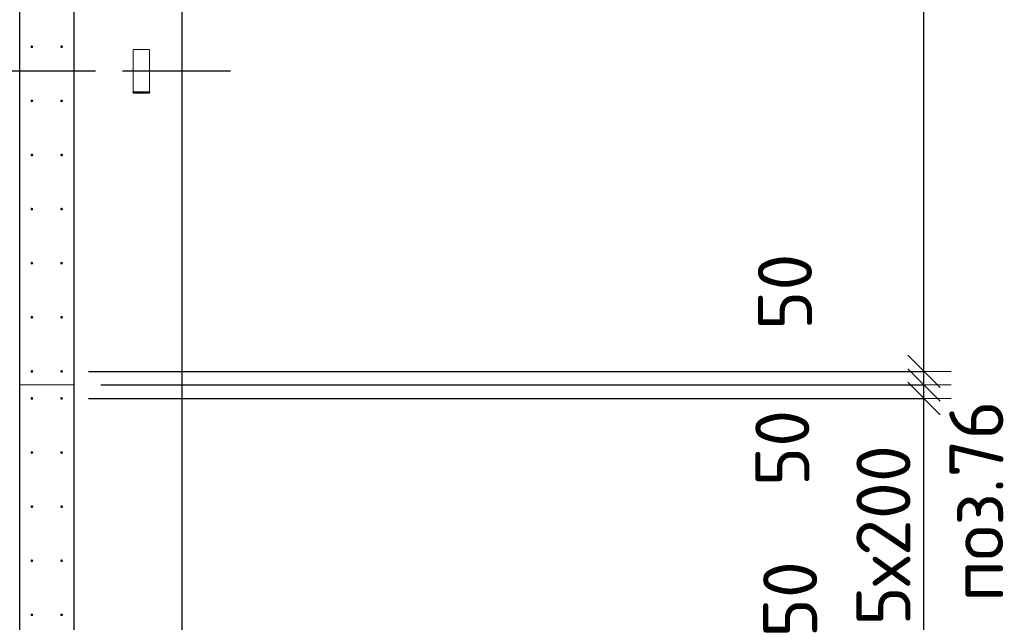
# Model space of a CAD drawing. Header units: millimetres. Extents: x 76517 to 124446, y -73423 to -21861.
# Tile 114 of 117: x 93900 to 97541, y -29197 to -26970. Entities that reach past the tile are written whole.
import ezdxf

# ---------------------------------------------------------------- set-up
doc = ezdxf.new("R2010")
doc.units = ezdxf.units.MM
doc.header["$PDMODE"] = 65
for name, pattern in [('______11', [500, 400, -50, 0, -50]), ('______2', [270, 200, -70]), ('______5', [1100, 800, -100, 100, -100])]:
    doc.linetypes.add(name, pattern=pattern)
for name, color, linetype, lineweight in [('Standard', 7, 'Continuous', 25), ('Арм.стержн. Выпуски', 180, 'Continuous', 35), ('Размерная линия_ общее_1', 7, 'Continuous', 13), ('Стальная конструкция_ общее', 7, 'Continuous', 25), ('Стена_ общее', 7, 'Continuous', 35), ('Фундамент_ общее', 7, 'Continuous', 35)]:
    doc.layers.add(name, color=color, linetype=linetype, lineweight=lineweight)
doc.layers.add('Осевая линия_ общее', color=7, linetype='______5', lineweight=13, true_color=0xa0a0a0)
doc.styles.add('ISOCPEUR', font='ISOCPEUR')
doc.dimstyles.new('DIMSTYLE_10', dxfattribs={"dimtxt": 200, "dimasz": 200, "dimexe": 0, "dimexo": 0, "dimgap": 100, "dimtad": 2, "dimdec": 0, "dimrnd": 5, "dimzin": 12, "dimdsep": 46, "dimtxsty": 'ISOCPEUR', "dimblk1": 'ALL_ML_STRICH', "dimblk2": 'ALL_ML_STRICH', "dimsah": 1, "dimcen": 0, "dimclrd": 7, "dimclre": 256, "dimclrt": 7, "dimadec": 0, "dimazin": 0, "dimtfac": 1, "dimtdec": 0, "dimtix": 1, "dimtmove": 2, "dimatfit": 3, "dimfxl": 0, "dimtvp": 1.2, "dimtzin": 0, "dimlwd": 0, "dimlwe": -3, "dimarcsym": 0})
doc.dimstyles.new('DIMSTYLE_16', dxfattribs={"dimtxt": 200, "dimasz": 200, "dimexe": 0, "dimexo": 0, "dimgap": 100, "dimtad": 2, "dimdec": 0, "dimrnd": 5, "dimzin": 12, "dimdsep": 46, "dimtxsty": 'ISOCPEUR', "dimblk1": 'ALL_ML_STRICH', "dimblk2": 'ALL_ML_STRICH', "dimsah": 1, "dimcen": 0, "dimclrd": 7, "dimclre": 256, "dimclrt": 7, "dimadec": 0, "dimazin": 0, "dimtfac": 1, "dimtdec": 0, "dimtix": 1, "dimtmove": 2, "dimatfit": 3, "dimfxl": 0, "dimtzin": 0, "dimlwd": 0, "dimlwe": -3, "dimarcsym": 0})

# ---------------------------------------------------------------- blocks, each defined once
blk = doc.blocks.new('ALL_ML_STRICH')
at = {"color": 0, "linetype": 'ByBlock', "lineweight": -2}
for p, q in [((0, -0.5), (0, 0.5)), ((-0.3, -0.3), (0.3, 0.3)), ((-1, 0), (0.5, 0))]:
    blk.add_line(p, q, dxfattribs=at)
blk = doc.blocks.new('*D376')
at = {"layer": 'DEFPOINTS', "color": 7, "linetype": 'Continuous', "lineweight": 13, "transparency": 33554687}
for p in [(94055, -29370), (94100, -29420), (97244.3, -29420)]:
    blk.add_point(p, dxfattribs=at)
at = {"layer": 'Размерная линия_ общее_1', "color": 253, "linetype": 'Continuous', "lineweight": -2, "true_color": 0xa0a0a0, "transparency": 33554687}
for p, q in [((94155, -29370), (97244.3, -29370)), ((94200, -29420), (97244.3, -29420))]:
    blk.add_line(p, q, dxfattribs=at)
at = {"layer": 'Размерная линия_ общее_1', "color": 7, "linetype": 'Continuous', "lineweight": -2, "transparency": 33554687}
blk.add_line((97244.3, -29420), (97244.3, -29370), dxfattribs=at)
at = {"layer": 'Размерная линия_ общее_1', "color": 7, "linetype": 'Continuous', "lineweight": 13, "transparency": 33554687, "xscale": 200, "yscale": 200, "zscale": 200}
for p, rotation in [((97244.3, -29420), 270), ((97244.3, -29370), 90)]:
    blk.add_blockref('ALL_ML_STRICH', p, dxfattribs=dict(at, rotation=rotation))
at = {"layer": 'Размерная линия_ общее_1', "color": 7, "linetype": 'Continuous', "lineweight": 13, "transparency": 33554687, "insert": (96749.3, -29112.5), "char_height": 200, "width": 400, "attachment_point": 5, "rotation": 90, "style": 'ISOCPEUR'}
blk.add_mtext('\\A1;{50}', dxfattribs=at)
blk = doc.blocks.new('*D377')
at = {"layer": 'DEFPOINTS', "color": 7, "linetype": 'Continuous', "lineweight": 13, "transparency": 33554687}
for p in [(94055, -28370), (94055, -29370), (97244.3, -29370)]:
    blk.add_point(p, dxfattribs=at)
at = {"layer": 'Размерная линия_ общее_1', "color": 253, "linetype": 'Continuous', "lineweight": -2, "true_color": 0xa0a0a0, "transparency": 33554687}
for p, q in [((94155, -28370), (97244.3, -28370)), ((94155, -29370), (97244.3, -29370))]:
    blk.add_line(p, q, dxfattribs=at)
at = {"layer": 'Размерная линия_ общее_1', "color": 7, "linetype": 'Continuous', "lineweight": -2, "transparency": 33554687}
blk.add_line((97244.3, -29370), (97244.3, -28370), dxfattribs=at)
at = {"layer": 'Размерная линия_ общее_1', "color": 7, "linetype": 'Continuous', "lineweight": 13, "transparency": 33554687, "xscale": 200, "yscale": 200, "zscale": 200}
for p, rotation in [((97244.3, -28370), 90), ((97244.3, -29370), 270)]:
    blk.add_blockref('ALL_ML_STRICH', p, dxfattribs=dict(at, rotation=rotation))
at = {"layer": 'Размерная линия_ общее_1', "color": 7, "linetype": 'Continuous', "lineweight": 13, "transparency": 33554687, "insert": (96994.3, -29210), "char_height": 200, "width": 10, "attachment_point": 1, "rotation": 90, "line_spacing_factor": 0.60241, "style": 'ISOCPEUR'}
blk.add_mtext('5х200', dxfattribs=at)
blk = doc.blocks.new('*D378')
at = {"layer": 'DEFPOINTS', "color": 7, "linetype": 'Continuous', "lineweight": 13, "transparency": 33554687}
for p in [(94100, -28320), (94055, -28370), (97244.3, -28370)]:
    blk.add_point(p, dxfattribs=at)
at = {"layer": 'Размерная линия_ общее_1', "color": 253, "linetype": 'Continuous', "lineweight": -2, "true_color": 0xa0a0a0, "transparency": 33554687}
for p, q in [((94200, -28320), (97244.3, -28320)), ((94155, -28370), (97244.3, -28370))]:
    blk.add_line(p, q, dxfattribs=at)
at = {"layer": 'Размерная линия_ общее_1', "color": 7, "linetype": 'Continuous', "lineweight": -2, "transparency": 33554687}
blk.add_line((97244.3, -28370), (97244.3, -28320), dxfattribs=at)
at = {"layer": 'Размерная линия_ общее_1', "color": 7, "linetype": 'Continuous', "lineweight": 13, "transparency": 33554687, "xscale": 200, "yscale": 200, "zscale": 200}
for p, rotation in [((97244.3, -28370), 270), ((97244.3, -28320), 90)]:
    blk.add_blockref('ALL_ML_STRICH', p, dxfattribs=dict(at, rotation=rotation))
at = {"layer": 'Размерная линия_ общее_1', "color": 7, "linetype": 'Continuous', "lineweight": 13, "transparency": 33554687, "insert": (96720.4, -28553.2), "char_height": 200, "width": 400, "attachment_point": 5, "rotation": 90, "style": 'ISOCPEUR'}
blk.add_mtext('\\A1;{50}', dxfattribs=at)
blk = doc.blocks.new('*D379')
at = {"layer": 'DEFPOINTS', "color": 7, "linetype": 'Continuous', "lineweight": 13, "transparency": 33554687}
for p in [(94055, -28270), (94100, -28320), (97244.3, -28320)]:
    blk.add_point(p, dxfattribs=at)
at = {"layer": 'Размерная линия_ общее_1', "color": 253, "linetype": 'Continuous', "lineweight": -2, "true_color": 0xa0a0a0, "transparency": 33554687}
for p, q in [((94155, -28270), (97244.3, -28270)), ((94200, -28320), (97244.3, -28320))]:
    blk.add_line(p, q, dxfattribs=at)
at = {"layer": 'Размерная линия_ общее_1', "color": 7, "linetype": 'Continuous', "lineweight": -2, "transparency": 33554687}
blk.add_line((97244.3, -28320), (97244.3, -28270), dxfattribs=at)
at = {"layer": 'Размерная линия_ общее_1', "color": 7, "linetype": 'Continuous', "lineweight": 13, "transparency": 33554687, "xscale": 200, "yscale": 200, "zscale": 200}
for p, rotation in [((97244.3, -28320), 270), ((97244.3, -28270), 90)]:
    blk.add_blockref('ALL_ML_STRICH', p, dxfattribs=dict(at, rotation=rotation))
at = {"layer": 'Размерная линия_ общее_1', "color": 7, "linetype": 'Continuous', "lineweight": 13, "transparency": 33554687, "insert": (96730, -27975.9), "char_height": 200, "width": 400, "attachment_point": 5, "rotation": 90, "style": 'ISOCPEUR'}
blk.add_mtext('\\A1;{50}', dxfattribs=at)
blk = doc.blocks.new('*D380')
at = {"layer": 'DEFPOINTS', "color": 7, "linetype": 'Continuous', "lineweight": 13, "transparency": 33554687}
for p in [(94055, -23670), (94055, -28270), (97244.3, -28270)]:
    blk.add_point(p, dxfattribs=at)
at = {"layer": 'Размерная линия_ общее_1', "color": 253, "linetype": 'Continuous', "lineweight": -2, "true_color": 0xa0a0a0, "transparency": 33554687}
for p, q in [((94155, -23670), (97244.3, -23670)), ((94155, -28270), (97244.3, -28270))]:
    blk.add_line(p, q, dxfattribs=at)
at = {"layer": 'Размерная линия_ общее_1', "color": 7, "linetype": 'Continuous', "lineweight": -2, "transparency": 33554687}
blk.add_line((97244.3, -28270), (97244.3, -23670), dxfattribs=at)
at = {"layer": 'Размерная линия_ общее_1', "color": 7, "linetype": 'Continuous', "lineweight": 13, "transparency": 33554687, "xscale": 200, "yscale": 200, "zscale": 200}
for p, rotation in [((97244.3, -23670), 90), ((97244.3, -28270), 270)]:
    blk.add_blockref('ALL_ML_STRICH', p, dxfattribs=dict(at, rotation=rotation))
at = {"layer": 'Размерная линия_ общее_1', "color": 7, "linetype": 'Continuous', "lineweight": 13, "transparency": 33554687, "insert": (96994.3, -26740), "char_height": 200, "width": 10, "attachment_point": 1, "rotation": 90, "line_spacing_factor": 0.60241, "style": 'ISOCPEUR'}
blk.add_mtext('23х200=4600', dxfattribs=at)

msp = doc.modelspace()

# ---------------------------------------------------------------- hatches: boundary and pattern name
at = {"layer": 'Арм.стержн. Выпуски', "linetype": 'Continuous', "lineweight": 35, "transparency": 33554687}
for points in [[(93950, -27070), (93949.6, -27068.1), (93948.5, -27066.5), (93946.9, -27065.4), (93945, -27065), (93943.1, -27065.4), (93941.5, -27066.5), (93940.4, -27068.1), (93940, -27070), (93940.4, -27071.9), (93941.5, -27073.5), (93943.1, -27074.6), (93945, -27075), (93946.9, -27074.6), (93948.5, -27073.5), (93949.6, -27071.9)], [(94060, -27070), (94059.6, -27068.1), (94058.5, -27066.5), (94056.9, -27065.4), (94055, -27065), (94053.1, -27065.4), (94051.5, -27066.5), (94050.4, -27068.1), (94050, -27070), (94050.4, -27071.9), (94051.5, -27073.5), (94053.1, -27074.6), (94055, -27075), (94056.9, -27074.6), (94058.5, -27073.5), (94059.6, -27071.9)], [(93950, -27270), (93949.6, -27268.1), (93948.5, -27266.5), (93946.9, -27265.4), (93945, -27265), (93943.1, -27265.4), (93941.5, -27266.5), (93940.4, -27268.1), (93940, -27270), (93940.4, -27271.9), (93941.5, -27273.5), (93943.1, -27274.6), (93945, -27275), (93946.9, -27274.6), (93948.5, -27273.5), (93949.6, -27271.9)], [(94060, -27270), (94059.6, -27268.1), (94058.5, -27266.5), (94056.9, -27265.4), (94055, -27265), (94053.1, -27265.4), (94051.5, -27266.5), (94050.4, -27268.1), (94050, -27270), (94050.4, -27271.9), (94051.5, -27273.5), (94053.1, -27274.6), (94055, -27275), (94056.9, -27274.6), (94058.5, -27273.5), (94059.6, -27271.9)], [(93950, -27470), (93949.6, -27468.1), (93948.5, -27466.5), (93946.9, -27465.4), (93945, -27465), (93943.1, -27465.4), (93941.5, -27466.5), (93940.4, -27468.1), (93940, -27470), (93940.4, -27471.9), (93941.5, -27473.5), (93943.1, -27474.6), (93945, -27475), (93946.9, -27474.6), (93948.5, -27473.5), (93949.6, -27471.9)], [(94060, -27470), (94059.6, -27468.1), (94058.5, -27466.5), (94056.9, -27465.4), (94055, -27465), (94053.1, -27465.4), (94051.5, -27466.5), (94050.4, -27468.1), (94050, -27470), (94050.4, -27471.9), (94051.5, -27473.5), (94053.1, -27474.6), (94055, -27475), (94056.9, -27474.6), (94058.5, -27473.5), (94059.6, -27471.9)], [(93950, -27670), (93949.6, -27668.1), (93948.5, -27666.5), (93946.9, -27665.4), (93945, -27665), (93943.1, -27665.4), (93941.5, -27666.5), (93940.4, -27668.1), (93940, -27670), (93940.4, -27671.9), (93941.5, -27673.5), (93943.1, -27674.6), (93945, -27675), (93946.9, -27674.6), (93948.5, -27673.5), (93949.6, -27671.9)], [(94060, -27670), (94059.6, -27668.1), (94058.5, -27666.5), (94056.9, -27665.4), (94055, -27665), (94053.1, -27665.4), (94051.5, -27666.5), (94050.4, -27668.1), (94050, -27670), (94050.4, -27671.9), (94051.5, -27673.5), (94053.1, -27674.6), (94055, -27675), (94056.9, -27674.6), (94058.5, -27673.5), (94059.6, -27671.9)], [(93950, -27870), (93949.6, -27868.1), (93948.5, -27866.5), (93946.9, -27865.4), (93945, -27865), (93943.1, -27865.4), (93941.5, -27866.5), (93940.4, -27868.1), (93940, -27870), (93940.4, -27871.9), (93941.5, -27873.5), (93943.1, -27874.6), (93945, -27875), (93946.9, -27874.6), (93948.5, -27873.5), (93949.6, -27871.9)], [(94060, -27870), (94059.6, -27868.1), (94058.5, -27866.5), (94056.9, -27865.4), (94055, -27865), (94053.1, -27865.4), (94051.5, -27866.5), (94050.4, -27868.1), (94050, -27870), (94050.4, -27871.9), (94051.5, -27873.5), (94053.1, -27874.6), (94055, -27875), (94056.9, -27874.6), (94058.5, -27873.5), (94059.6, -27871.9)], [(93950, -28070), (93949.6, -28068.1), (93948.5, -28066.5), (93946.9, -28065.4), (93945, -28065), (93943.1, -28065.4), (93941.5, -28066.5), (93940.4, -28068.1), (93940, -28070), (93940.4, -28071.9), (93941.5, -28073.5), (93943.1, -28074.6), (93945, -28075), (93946.9, -28074.6), (93948.5, -28073.5), (93949.6, -28071.9)], [(94060, -28070), (94059.6, -28068.1), (94058.5, -28066.5), (94056.9, -28065.4), (94055, -28065), (94053.1, -28065.4), (94051.5, -28066.5), (94050.4, -28068.1), (94050, -28070), (94050.4, -28071.9), (94051.5, -28073.5), (94053.1, -28074.6), (94055, -28075), (94056.9, -28074.6), (94058.5, -28073.5), (94059.6, -28071.9)], [(93950, -28270), (93949.6, -28268.1), (93948.5, -28266.5), (93946.9, -28265.4), (93945, -28265), (93943.1, -28265.4), (93941.5, -28266.5), (93940.4, -28268.1), (93940, -28270), (93940.4, -28271.9), (93941.5, -28273.5), (93943.1, -28274.6), (93945, -28275), (93946.9, -28274.6), (93948.5, -28273.5), (93949.6, -28271.9)], [(94060, -28270), (94059.6, -28268.1), (94058.5, -28266.5), (94056.9, -28265.4), (94055, -28265), (94053.1, -28265.4), (94051.5, -28266.5), (94050.4, -28268.1), (94050, -28270), (94050.4, -28271.9), (94051.5, -28273.5), (94053.1, -28274.6), (94055, -28275), (94056.9, -28274.6), (94058.5, -28273.5), (94059.6, -28271.9)], [(93950, -28370), (93949.6, -28368.1), (93948.5, -28366.5), (93946.9, -28365.4), (93945, -28365), (93943.1, -28365.4), (93941.5, -28366.5), (93940.4, -28368.1), (93940, -28370), (93940.4, -28371.9), (93941.5, -28373.5), (93943.1, -28374.6), (93945, -28375), (93946.9, -28374.6), (93948.5, -28373.5), (93949.6, -28371.9)], [(94060, -28370), (94059.6, -28368.1), (94058.5, -28366.5), (94056.9, -28365.4), (94055, -28365), (94053.1, -28365.4), (94051.5, -28366.5), (94050.4, -28368.1), (94050, -28370), (94050.4, -28371.9), (94051.5, -28373.5), (94053.1, -28374.6), (94055, -28375), (94056.9, -28374.6), (94058.5, -28373.5), (94059.6, -28371.9)], [(93950, -28570), (93949.6, -28568.1), (93948.5, -28566.5), (93946.9, -28565.4), (93945, -28565), (93943.1, -28565.4), (93941.5, -28566.5), (93940.4, -28568.1), (93940, -28570), (93940.4, -28571.9), (93941.5, -28573.5), (93943.1, -28574.6), (93945, -28575), (93946.9, -28574.6), (93948.5, -28573.5), (93949.6, -28571.9)], [(94060, -28570), (94059.6, -28568.1), (94058.5, -28566.5), (94056.9, -28565.4), (94055, -28565), (94053.1, -28565.4), (94051.5, -28566.5), (94050.4, -28568.1), (94050, -28570), (94050.4, -28571.9), (94051.5, -28573.5), (94053.1, -28574.6), (94055, -28575), (94056.9, -28574.6), (94058.5, -28573.5), (94059.6, -28571.9)], [(93950, -28770), (93949.6, -28768.1), (93948.5, -28766.5), (93946.9, -28765.4), (93945, -28765), (93943.1, -28765.4), (93941.5, -28766.5), (93940.4, -28768.1), (93940, -28770), (93940.4, -28771.9), (93941.5, -28773.5), (93943.1, -28774.6), (93945, -28775), (93946.9, -28774.6), (93948.5, -28773.5), (93949.6, -28771.9)], [(94060, -28770), (94059.6, -28768.1), (94058.5, -28766.5), (94056.9, -28765.4), (94055, -28765), (94053.1, -28765.4), (94051.5, -28766.5), (94050.4, -28768.1), (94050, -28770), (94050.4, -28771.9), (94051.5, -28773.5), (94053.1, -28774.6), (94055, -28775), (94056.9, -28774.6), (94058.5, -28773.5), (94059.6, -28771.9)], [(93950, -28970), (93949.6, -28968.1), (93948.5, -28966.5), (93946.9, -28965.4), (93945, -28965), (93943.1, -28965.4), (93941.5, -28966.5), (93940.4, -28968.1), (93940, -28970), (93940.4, -28971.9), (93941.5, -28973.5), (93943.1, -28974.6), (93945, -28975), (93946.9, -28974.6), (93948.5, -28973.5), (93949.6, -28971.9)], [(94060, -28970), (94059.6, -28968.1), (94058.5, -28966.5), (94056.9, -28965.4), (94055, -28965), (94053.1, -28965.4), (94051.5, -28966.5), (94050.4, -28968.1), (94050, -28970), (94050.4, -28971.9), (94051.5, -28973.5), (94053.1, -28974.6), (94055, -28975), (94056.9, -28974.6), (94058.5, -28973.5), (94059.6, -28971.9)], [(93950, -29170), (93949.6, -29168.1), (93948.5, -29166.5), (93946.9, -29165.4), (93945, -29165), (93943.1, -29165.4), (93941.5, -29166.5), (93940.4, -29168.1), (93940, -29170), (93940.4, -29171.9), (93941.5, -29173.5), (93943.1, -29174.6), (93945, -29175), (93946.9, -29174.6), (93948.5, -29173.5), (93949.6, -29171.9)], [(94060, -29170), (94059.6, -29168.1), (94058.5, -29166.5), (94056.9, -29165.4), (94055, -29165), (94053.1, -29165.4), (94051.5, -29166.5), (94050.4, -29168.1), (94050, -29170), (94050.4, -29171.9), (94051.5, -29173.5), (94053.1, -29174.6), (94055, -29175), (94056.9, -29174.6), (94058.5, -29173.5), (94059.6, -29171.9)]]:
    msp.add_hatch(color=4, dxfattribs=at).paths.add_polyline_path(points)

# ---------------------------------------------------------------- linework, layer by layer
at = {"layer": 'Осевая линия_ общее', "color": 253, "linetype": '______11', "lineweight": -3, "true_color": 0xa0a0a0, "transparency": 33554687}
msp.add_line((94680, -27160), (77142.2, -27160), dxfattribs=at)
at = {"layer": 'Стальная конструкция_ общее', "color": 253, "linetype": '______2', "lineweight": 18, "true_color": 0xababab, "transparency": 33554687}
for p, q in [((94320, -27236.9), (94320, -27080)), ((94320, -27080), (94380, -27080)), ((94320, -27236.9), (94320, -27080)), ((94320, -27080), (94380, -27080)), ((94380, -27080), (94380, -27236.9)), ((94380, -27080), (94380, -27236.9))]:
    msp.add_line(p, q, dxfattribs=at)
at = {"layer": 'Стальная конструкция_ общее', "color": 7, "linetype": 'Continuous', "lineweight": 25, "transparency": 33554687}
for p, q in [((94320, -27240), (94320, -27236.9)), ((94320, -27236.9), (94380, -27236.9)), ((94320, -27240), (94320, -27236.9)), ((94320, -27236.9), (94380, -27236.9)), ((94380, -27236.9), (94380, -27240)), ((94380, -27236.9), (94380, -27240)), ((94320, -27240), (94380, -27240)), ((94320, -27240), (94380, -27240))]:
    msp.add_line(p, q, dxfattribs=at)
at = {"layer": 'Стена_ общее', "color": 7, "linetype": 'Continuous', "lineweight": 25, "transparency": 33554687}
for p, q in [((93900, -30370), (93900, -23610)), ((93900, -30370), (93900, -23610)), ((94100, -23610), (94100, -30350)), ((94100, -23610), (94100, -30350))]:
    msp.add_line(p, q, dxfattribs=at)
at = {"layer": 'Стена_ общее', "color": 253, "linetype": '______2', "lineweight": 18, "true_color": 0xababab, "transparency": 33554687}
for q in [(94100, -23610), (94100, -23610), (93900, -28320), (93900, -28320)]:
    msp.add_line((94100, -28320), q, dxfattribs=at)
at = {"layer": 'Фундамент_ общее', "color": 7, "lineweight": 25, "transparency": 33554687}
msp.add_line((94500, -23410), (94500, -29950), dxfattribs=at)
at = {"layer": 'Фундамент_ общее', "color": 7, "linetype": 'Continuous', "lineweight": 25, "transparency": 33554687}
msp.add_line((94500, -23410), (94500, -29950), dxfattribs=at)

# ---------------------------------------------------------------- texts
at = {"layer": 'Standard', "color": 7, "linetype": 'Continuous', "lineweight": 13, "transparency": 33554687, "insert": (97337.8, -28749.9), "char_height": 200, "width": 844.937, "attachment_point": 2, "rotation": 90, "style": 'ISOCPEUR'}
msp.add_mtext('\\A1;{\\fISOCPEUR|i0|b0;\\H200.000000;\\W1.000000;\\C7;поз.76}\\P', dxfattribs=at)

# ---------------------------------------------------------------- dimensions: what is measured, and where the dimension line sits
at = {"layer": 'Размерная линия_ общее_1', "color": 7, "linetype": 'Continuous', "lineweight": 13, "transparency": 33554687}
for base, p1, p2, text, picture, middle in [((97244.3, -23670), (94155, -28270), (94155, -23670), '23х200=4600', '*D380', (97144.3, -25970)), ((97244.3, -28370), (94155, -29370), (94155, -28370), '5х200', '*D377', (97144.3, -28870))]:
    dim = msp.add_linear_dim(base=base, p1=p1, p2=p2, angle=90, text=text, dimstyle='DIMSTYLE_16', override={"dimpost": '<>', "dimclrd": 7, "dimclre": 253, "dimclrt": 7, "dimlwd": 0, "dimlwe": 65533}, dxfattribs=at)
    dim.commit()
    dim.dimension.update_dxf_attribs({"geometry": picture, "text_midpoint": middle, "dimtype": 160})
for base, p1, p2, picture, middle in [((97244.3, -28270), (94200, -28320), (94155, -28270), '*D379', (96730, -27975.9)), ((97244.3, -28320), (94155, -28370), (94200, -28320), '*D378', (96720.4, -28553.2)), ((97244.3, -29370), (94200, -29420), (94155, -29370), '*D376', (96749.3, -29112.5))]:
    dim = msp.add_linear_dim(base=base, p1=p1, p2=p2, angle=90, dimstyle='DIMSTYLE_10', override={"dimpost": '<>', "dimclrd": 7, "dimclre": 253, "dimclrt": 7, "dimlwd": 0, "dimlwe": 65533}, dxfattribs=at)
    dim.commit()
    dim.dimension.update_dxf_attribs({"geometry": picture, "text_midpoint": middle, "dimtype": 160})

doc.saveas('drawing.dxf')
